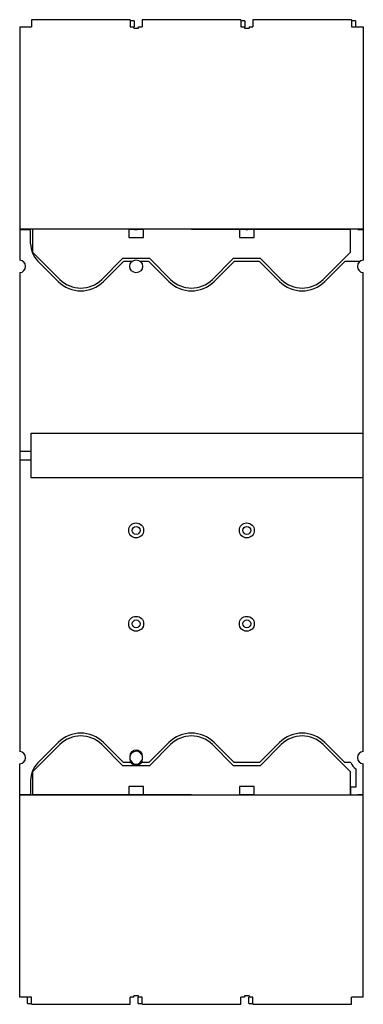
# Model space of a CAD drawing. Header units: millimetres. Extents: x 97 to 236, y 31 to 432.
import ezdxf

# ---------------------------------------------------------------- set-up
doc = ezdxf.new("R2010")
doc.units = ezdxf.units.MM
doc.header["$LTSCALE"] = 30.276771
doc.layers.get('0').update_dxf_attribs({"linetype": 'CONTINUOUS'})

msp = doc.modelspace()

# ---------------------------------------------------------------- linework, layer by layer
at = {"color": 7, "linetype": 'Continuous'}
for p, q in [((96.63, 428.88), (96.63, 333.93)), ((96.63, 428.88), (101.48, 428.88)), ((101.48, 431.78), (101.48, 428.88)), ((141.48, 431.78), (101.48, 431.78)), ((141.48, 431.78), (141.48, 428.88)), ((143.13, 431.38), (141.48, 431.38)), ((141.48, 428.88), (143.13, 428.88)), ((143.01, 428.28), (143.01, 428.88)), ((143.13, 431.38), (143.13, 428.88)), ((144.96, 428.28), (144.96, 428.88)), ((144.96, 428.88), (146.48, 428.88)), ((146.48, 431.78), (146.48, 428.88)), ((186.48, 431.78), (146.48, 431.78)), ((186.48, 431.78), (186.48, 428.88)), ((188.13, 431.38), (186.48, 431.38)), ((186.48, 428.88), (188.13, 428.88)), ((188.01, 428.88), (188.01, 428.28)), ((188.13, 431.38), (188.13, 428.88)), ((189.96, 428.88), (189.96, 428.28)), ((189.96, 428.88), (191.48, 428.88)), ((191.48, 431.78), (191.48, 428.88)), ((231.48, 431.78), (191.48, 431.78)), ((231.48, 431.78), (231.48, 428.88)), ((233.13, 431.38), (231.48, 431.38)), ((231.48, 428.88), (236.33, 428.88)), ((233.13, 431.38), (233.13, 428.88)), ((236.33, 428.88), (236.33, 333.93)), ((143.01, 428.28), (144.96, 428.28)), ((188.01, 428.28), (189.96, 428.28)), ((96.63, 346.63), (236.33, 346.63)), ((96.63, 346.38), (101.08, 346.38)), ((98.88, 346.63), (98.88, 346.38)), ((101.08, 340.58), (101.08, 346.38)), ((101.98, 337.06), (101.98, 346.63)), ((101.98, 346.63), (230.98, 346.38)), ((132.08, 346.63), (132.08, 346.58)), ((132.38, 346.57), (132.38, 346.63)), ((140.98, 346.38), (140.98, 343.08)), ((146.98, 346.38), (140.98, 346.38)), ((146.98, 343.08), (146.98, 346.38)), ((155.58, 346.53), (155.58, 346.63)), ((155.88, 346.53), (155.88, 346.63)), ((177.08, 346.63), (177.08, 346.49)), ((177.38, 346.49), (177.38, 346.63)), ((185.98, 346.38), (185.98, 343.08)), ((191.98, 346.38), (185.98, 346.38)), ((191.98, 343.08), (191.98, 346.38)), ((200.58, 346.44), (200.58, 346.63)), ((200.88, 346.44), (200.88, 346.63)), ((222.08, 346.63), (222.08, 346.4)), ((222.38, 346.4), (222.38, 346.63)), ((230.98, 346.38), (230.98, 337.06)), ((234.08, 346.38), (234.08, 346.63)), ((234.08, 346.38), (236.33, 346.38)), ((140.98, 343.08), (146.98, 343.08)), ((185.98, 343.08), (191.98, 343.08)), ((113, 326.05), (101.98, 337.06)), ((230.98, 337.06), (219.97, 326.05)), ((104.01, 333.5), (112.29, 325.23)), ((138.45, 334.53), (129.97, 326.05)), ((130.67, 325.23), (138.83, 333.38)), ((149.51, 334.53), (138.45, 334.53)), ((142.32, 333.38), (138.83, 333.38)), ((149.13, 333.38), (145.64, 333.38)), ((149.13, 333.38), (157.29, 325.23)), ((158, 326.05), (149.51, 334.53)), ((183.45, 334.53), (174.97, 326.05)), ((175.67, 325.23), (183.83, 333.38)), ((194.51, 334.53), (183.45, 334.53)), ((194.13, 333.38), (183.83, 333.38)), ((194.13, 333.38), (202.29, 325.23)), ((203, 326.05), (194.51, 334.53)), ((220.67, 325.23), (228.83, 333.38)), ((234.9, 333.38), (228.83, 333.38)), ((96.63, 328.84), (96.63, 133.93)), ((236.33, 133.93), (236.33, 328.84)), ((101.23, 245.28), (101.23, 263.48)), ((101.23, 263.48), (236.33, 263.48)), ((96.63, 256.13), (101.23, 256.13)), ((96.63, 252.63), (101.23, 252.63)), ((236.33, 245.28), (101.23, 245.28)), ((101.98, 125.7), (113, 136.72)), ((112.29, 137.54), (104.01, 129.26)), ((129.97, 136.72), (138.45, 128.23)), ((138.83, 129.38), (130.67, 137.54)), ((157.29, 137.54), (149.13, 129.38)), ((149.51, 128.23), (158, 136.72)), ((174.97, 136.72), (183.45, 128.23)), ((183.83, 129.38), (175.67, 137.54)), ((202.29, 137.54), (194.13, 129.38)), ((194.51, 128.23), (203, 136.72)), ((219.97, 136.72), (230.98, 125.7)), ((228.83, 129.38), (220.67, 137.54)), ((141.8, 133.02), (141.96, 133.02)), ((142.3, 133.74), (142.88, 133.74)), ((145.08, 133.74), (145.65, 133.74)), ((146, 133.02), (146.17, 133.02)), ((96.63, 33.88), (96.63, 128.84)), ((141.86, 129.38), (138.83, 129.38)), ((141.38, 131.88), (141.38, 130.88)), ((149.13, 129.38), (146.11, 129.38)), ((146.58, 130.88), (146.58, 131.88)), ((194.13, 129.38), (183.83, 129.38)), ((231.3, 129.38), (228.83, 129.38)), ((236.33, 33.88), (236.33, 128.84)), ((101.98, 116.38), (101.98, 125.7)), ((138.45, 128.23), (149.51, 128.23)), ((183.45, 128.23), (194.51, 128.23)), ((230.98, 125.7), (230.98, 116.13)), ((233.33, 126.81), (233.33, 119.38)), ((101.08, 122.19), (101.08, 116.38)), ((96.63, 116.38), (101.08, 116.38)), ((98.88, 116.38), (98.88, 116.13)), ((230.98, 116.13), (101.98, 116.38)), ((110.58, 116.37), (110.58, 116.13)), ((110.88, 116.37), (110.88, 116.13)), ((132.08, 116.13), (132.08, 116.33)), ((132.38, 116.32), (132.38, 116.13)), ((146.98, 119.68), (140.98, 119.68)), ((140.98, 119.68), (140.98, 116.38)), ((140.98, 116.38), (146.98, 116.38)), ((142.73, 116.3), (142.72, 116.13)), ((145.24, 116.13), (145.24, 116.3)), ((146.98, 116.38), (146.98, 119.68)), ((155.58, 116.28), (155.58, 116.13)), ((155.88, 116.28), (155.88, 116.13)), ((177.08, 116.13), (177.08, 116.24)), ((177.38, 116.24), (177.38, 116.13)), ((191.98, 119.68), (185.98, 119.68)), ((185.98, 119.68), (185.98, 116.38)), ((185.98, 116.38), (191.98, 116.38)), ((191.98, 116.38), (191.98, 119.68)), ((233.33, 119.38), (231.08, 119.38)), ((231.08, 119.38), (231.08, 116.13)), ((234.08, 116.38), (236.33, 116.38)), ((234.08, 116.13), (234.08, 116.38)), ((236.33, 116.13), (96.63, 116.13)), ((187.73, 116.22), (187.72, 116.13)), ((190.24, 116.13), (190.24, 116.21)), ((200.58, 116.19), (200.58, 116.13)), ((200.88, 116.19), (200.88, 116.13)), ((101.48, 33.88), (96.63, 33.88)), ((99.83, 31.38), (99.83, 33.88)), ((101.48, 30.98), (101.48, 33.88)), ((143.01, 33.88), (141.48, 33.88)), ((141.48, 30.98), (141.48, 33.88)), ((144.96, 34.48), (143.01, 34.48)), ((143.01, 33.88), (143.01, 34.48)), ((146.48, 33.88), (144.83, 33.88)), ((144.83, 31.38), (144.83, 33.88)), ((144.96, 33.88), (144.96, 34.48)), ((146.48, 30.98), (146.48, 33.88)), ((188.01, 33.88), (186.48, 33.88)), ((186.48, 30.98), (186.48, 33.88)), ((189.96, 34.48), (188.01, 34.48)), ((188.01, 34.48), (188.01, 33.88)), ((191.48, 33.88), (189.83, 33.88)), ((189.83, 31.38), (189.83, 33.88)), ((189.96, 34.48), (189.96, 33.88)), ((191.48, 30.98), (191.48, 33.88)), ((236.33, 33.88), (231.48, 33.88)), ((231.48, 30.98), (231.48, 33.88)), ((99.83, 31.38), (101.48, 31.38)), ((101.48, 30.98), (141.48, 30.98)), ((144.83, 31.38), (146.48, 31.38)), ((146.48, 30.98), (186.48, 30.98)), ((189.83, 31.38), (191.48, 31.38)), ((191.48, 30.98), (231.48, 30.98))]:
    msp.add_line(p, q, dxfattribs=at)
for centre, radius in [((143.98, 331.38), 2.6), ((143.98, 223.88), 3.03), ((143.98, 223.88), 1.6), ((188.98, 223.88), 3.03), ((188.98, 223.88), 1.6), ((143.98, 185.88), 3.03), ((188.98, 185.88), 3.03), ((143.98, 185.88), 1.6), ((188.98, 185.88), 1.6)]:
    msp.add_circle(centre, radius, dxfattribs=at)
for centre, radius, start, end in [((143.98, 348.88), 2.55, 254.2692, 279.0143), ((188.98, 348.88), 2.55, 243.695, 251.9069), ((188.98, 348.88), 2.55, 260.0763, 279.0143), ((111.08, 340.58), 10, 180, 225), ((96.48, 331.38), 2.55, 273.3723, 86.6277), ((236.48, 331.38), 2.55, 93.3723, 266.6277), ((121.48, 334.42), 13, 225, 315), ((121.48, 334.53), 12, 225, 315), ((166.48, 334.42), 13, 225, 315), ((166.48, 334.53), 12, 225, 315), ((211.48, 334.42), 13, 225, 315), ((211.48, 334.53), 12, 225, 315), ((121.48, 128.35), 13, 45, 135), ((166.48, 128.35), 13, 45, 135), ((211.48, 128.35), 13, 45, 135), ((121.48, 128.23), 12, 45, 135), ((166.48, 128.23), 12, 45, 135), ((211.48, 128.23), 12, 45, 135), ((96.48, 131.38), 2.55, 273.3723, 86.6277), ((143.98, 131.88), 2.6, 0, 180), ((143.98, 131.38), 2.6, 13.014, 169.012), ((236.48, 131.38), 2.55, 93.3723, 266.6277), ((111.08, 122.19), 10, 135, 180), ((143.98, 130.88), 2.6, 180, 360), ((143.98, 131.38), 2.6, 190.8085, 349.235), ((236.48, 131.38), 5.55, 201.1223, 235.4194), ((143.98, 113.88), 2.6, 111.5449, 119.0193), ((143.98, 113.88), 2.6, 63.4102, 68.4015), ((188.98, 113.88), 2.55, 114.713, 118.8892), ((188.98, 113.88), 2.55, 61.0739, 64.4573)]:
    msp.add_arc(centre, radius, start, end, dxfattribs=at)

doc.saveas('drawing.dxf')
